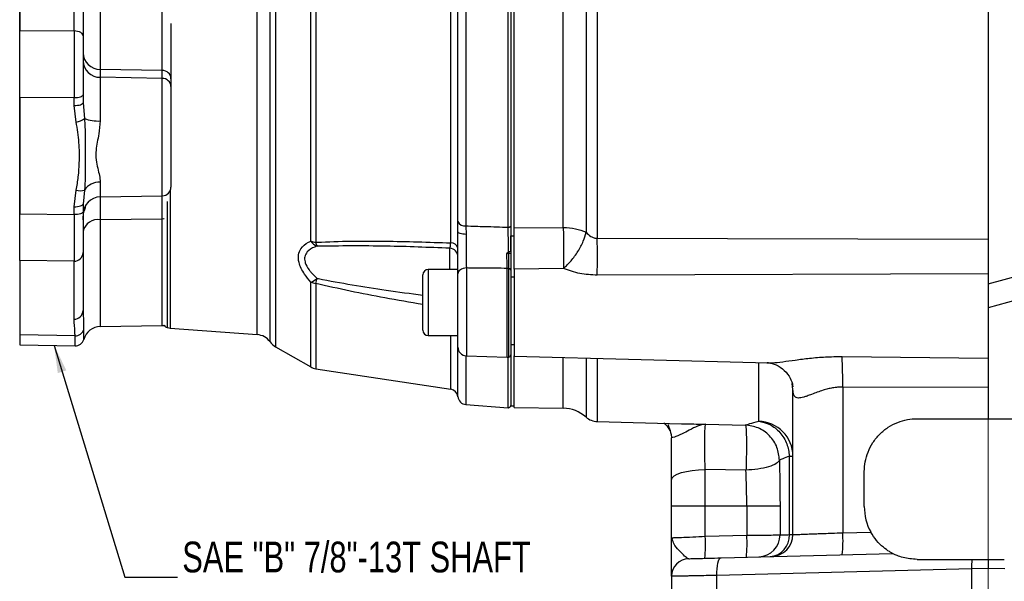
# Model space of a CAD drawing. Header units: inches. Extents: x 0.4 to 16.6, y 0.2 to 10.8.
# Tile 9 of 16: x 7.9 to 12.5, y 3.8 to 6.4. Entities that reach past the tile are written whole.
import ezdxf

# ---------------------------------------------------------------- set-up
doc = ezdxf.new("R2010")
doc.units = ezdxf.units.IN
doc.header["$MEASUREMENT"] = 0
doc.linetypes.add('CENTERX2', pattern=[0.8, 0.5, -0.1, 0.1, -0.1])
doc.layers.add('SLD-0', color=7, linetype='Continuous', lineweight=25)
doc.styles.add('SLDTEXTSTYLE0', font='TXT', dxfattribs={"width": 0.75})
doc.dimstyles.new('SLDDIMSTYLE0', dxfattribs={"dimtxt": 0.145833, "dimasz": 0.13, "dimexe": 0, "dimexo": 0.0625, "dimgap": 0.036458, "dimtad": 0, "dimtih": 1, "dimtoh": 1, "dimdec": 1, "dimlfac": 1.5, "dimrnd": 1e-09, "dimzin": 12, "dimdsep": 46, "dimtxsty": 'SLDTEXTSTYLE0', "dimsah": 1, "dimcen": 0.09, "dimadec": 0, "dimazin": 3, "dimtfac": 1, "dimtdec": 1, "dimtofl": 0, "dimtmove": 0, "dimatfit": 3, "dimfxl": 0, "dimfrac": 2, "dimtolj": 1, "dimtzin": 12, "dimarcsym": 0})
doc.dimstyles.new('SLDDIMSTYLE1', dxfattribs={"dimtxt": 0.18, "dimasz": 0.13, "dimexe": 0, "dimexo": 0.0625, "dimgap": 0, "dimtad": 0, "dimtih": 1, "dimtoh": 1, "dimdec": 0, "dimrnd": 1e-09, "dimzin": 0, "dimdsep": 46, "dimtxsty": 'Standard', "dimsah": 1, "dimcen": 0.09, "dimadec": 0, "dimazin": 0, "dimtfac": 0.13, "dimtdec": 0, "dimtofl": 0, "dimtmove": 0, "dimatfit": 3, "dimfxl": 0, "dimfrac": 2, "dimtolj": 1, "dimtzin": 0, "dimarcsym": 0})

# ---------------------------------------------------------------- blocks, each defined once
blk = doc.blocks.new('_D')
at = {"layer": 'SLD-0', "color": 7}
for p, q in [((7.8738, 5.5065), (7.8738, 9.6535)), ((12.4628, 8.8836), (12.4628, 9.6535)), ((7.8738, 9.5285), (10.1198, 9.5285)), ((10.2918, 9.5285), (10.2475, 9.5285)), ((10.2475, 9.5285), (10.2475, 9.2968)), ((10.6151, 9.5285), (10.6595, 9.5285)), ((10.6595, 9.5285), (10.6595, 9.2968)), ((12.4628, 9.5285), (10.7871, 9.5285)), ((10.2475, 9.2968), (10.2918, 9.2968)), ((10.6595, 9.2968), (10.6151, 9.2968))]:
    blk.add_line(p, q, dxfattribs=at)
for points in [[(7.8738, 9.5285), (8.0038, 9.5085), (8.0038, 9.5485)], [(12.4628, 9.5285), (12.3328, 9.5485), (12.3328, 9.5085)]]:
    blk.add_solid(points, dxfattribs=at)
at = {"layer": 'SLD-0', "color": 7, "char_height": 0.14583, "attachment_point": 1, "style": 'SLDTEXTSTYLE0'}
for s, insert in [('6.9', (10.3188, 9.746)), ('175', (10.2918, 9.4848))]:
    blk.add_mtext(s, dxfattribs=dict(at, insert=insert))
blk = doc.blocks.new('SW_NOTE_0_1')
at = {"layer": 'SLD-0', "color": 0, "char_height": 0.145833, "attachment_point": 1, "style": 'SLDTEXTSTYLE0'}
for s, insert in [('SAE "B" 7/8"-13T SHAFT', (0.0219, 0.1688)), ('SAE "B" 2-BOLT', (0.0219, -0.065))]:
    blk.add_mtext(s, dxfattribs=dict(at, insert=insert))

msp = doc.modelspace()

# ---------------------------------------------------------------- linework, layer by layer
at = {"color": 8, "linetype": 'Continuous', "lineweight": 25}
for p, q in [((9.0605, 4.9042), (9.0605, 8.0454)), ((9.0864, 8.0686), (9.0864, 4.881)), ((8.9993, 4.9383), (8.9993, 8.0114)), ((8.5495, 5.5958), (8.5495, 6.152)), ((8.2556, 5.661), (8.2556, 5.5906)), ((8.5873, 5.6215), (8.5873, 4.9691)), ((8.2556, 5.5906), (8.2556, 5.4823)), ((8.5495, 5.4857), (8.5495, 5.5958)), ((8.5728, 5.5685), (8.5728, 4.9715)), ((8.2556, 5.4823), (8.2556, 4.9763)), ((8.5495, 4.9814), (8.5495, 5.4857)), ((9.9122, 5.2464), (9.9122, 5.3472)), ((9.8091, 5.2464), (9.8091, 4.9338)), ((9.9904, 5.2539), (9.9904, 4.8379)), ((10.1837, 4.8312), (10.1837, 5.2521)), ((10.1916, 4.8317), (10.1916, 5.2518)), ((9.2533, 4.7851), (9.2533, 5.1869)), ((9.2765, 5.1807), (9.2765, 4.777)), ((8.1769, 4.962), (8.1769, 4.9155)), ((8.1361, 4.8852), (8.1361, 4.9326)), ((9.9161, 4.68), (9.9161, 4.9338)), ((9.9499, 4.6445), (9.9499, 4.9338)), ((9.9883, 4.838), (9.9883, 4.6072)), ((10.1892, 4.5922), (10.1892, 4.8314)), ((10.4493, 4.59), (10.4493, 4.8301)), ((10.5573, 4.8273), (10.5573, 4.5478)), ((10.6106, 4.8259), (10.6106, 4.5267)), ((11.3755, 4.5278), (11.3755, 4.8059)), ((11.5339, 4.7084), (11.5378, 4.6917)), ((11.5378, 4.6784), (11.5348, 4.7071))]:
    msp.add_line(p, q, dxfattribs=at)
at = {"color": 7, "linetype": 'Continuous', "lineweight": 25}
for p, q in [((9.2533, 5.381), (9.2533, 7.5687)), ((9.2765, 7.574), (9.2765, 5.3757)), ((9.9161, 5.3727), (9.9161, 7.577)), ((12.4628, 7.5599), (12.4628, 5.3898)), ((10.2004, 7.5439), (10.2004, 5.4057)), ((10.2171, 5.4057), (10.2171, 7.5439)), ((10.5573, 7.5266), (10.5573, 5.4231)), ((10.6106, 7.5552), (10.6106, 5.3944)), ((7.8738, 7.4931), (7.8738, 6.3771)), ((9.9499, 5.4736), (9.9499, 7.4761)), ((9.9883, 7.4965), (9.9883, 5.4532)), ((10.1892, 5.4471), (10.1892, 7.5026)), ((10.4493, 5.4461), (10.4493, 7.5036)), ((8.1314, 6.3781), (8.1314, 7.2461)), ((8.1738, 7.2194), (8.1738, 6.3514)), ((8.2556, 6.6178), (8.2556, 6.1945)), ((8.5495, 6.1896), (8.5495, 6.6173)), ((8.5904, 6.4123), (8.5904, 6.1505)), ((7.8738, 6.3771), (8.1314, 6.3781)), ((7.8738, 6.06), (7.8738, 6.3771)), ((8.1738, 6.3514), (8.1738, 6.0739)), ((8.2556, 6.1945), (8.2556, 6.1569)), ((8.5495, 6.1896), (8.2556, 6.1945)), ((8.5495, 6.152), (8.5495, 6.1896)), ((8.2556, 6.1569), (8.2556, 5.9501)), ((8.5495, 6.152), (8.2556, 6.1569)), ((8.5904, 6.1505), (8.5904, 6.1129)), ((8.5904, 6.1129), (8.5904, 5.6374)), ((8.1738, 6.0739), (8.1738, 6.0364)), ((8.1314, 6.061), (7.8738, 6.06)), ((7.8738, 6.06), (7.8738, 5.5103)), ((8.1314, 6.0236), (8.1314, 6.061)), ((8.1416, 5.9451), (8.1314, 6.0236)), ((8.1738, 6.0364), (8.1806, 5.9618)), ((8.1314, 5.544), (8.1416, 5.6224)), ((8.1806, 5.6227), (8.1738, 5.5569)), ((8.1738, 5.5569), (8.1738, 5.5195)), ((8.2556, 5.5906), (8.5495, 5.5958)), ((7.8738, 5.5103), (8.1314, 5.5066)), ((7.8738, 5.29), (7.8738, 5.5103)), ((8.1314, 5.5066), (8.1314, 5.544)), ((8.1738, 5.5195), (8.1738, 5.3266)), ((8.5495, 5.4857), (8.2556, 5.4823)), ((9.9501, 5.4256), (9.9499, 5.4736)), ((9.9883, 5.4532), (9.9887, 5.4129)), ((10.2171, 5.4444), (10.4493, 5.4461)), ((10.2004, 5.4057), (10.2171, 5.4057)), ((10.2004, 5.3357), (10.2004, 5.4057)), ((10.2171, 5.2559), (10.2171, 5.4057)), ((10.6106, 5.3944), (12.4628, 5.3898)), ((8.1738, 5.3266), (8.1738, 5.0521)), ((10.1916, 5.3229), (10.1915, 5.332)), ((10.2004, 5.3313), (10.2004, 5.3209)), ((8.1314, 5.2862), (7.8738, 5.29)), ((7.8738, 5.29), (7.8738, 4.937)), ((8.1314, 5.0117), (8.1314, 5.2862)), ((9.9501, 5.2464), (9.8091, 5.2464)), ((9.9501, 4.8796), (9.9501, 5.2268)), ((10.2004, 5.2453), (10.2004, 4.8419)), ((10.4508, 5.2516), (10.2171, 5.2489)), ((12.4628, 5.2265), (10.6106, 5.2201)), ((9.7838, 4.9591), (9.7838, 5.2211)), ((10.2171, 5.2098), (10.2004, 5.2098)), ((12.4628, 5.1789), (12.6314, 5.224)), ((12.6588, 5.12), (12.4628, 5.0655)), ((8.1738, 5.0521), (8.174, 5.0456)), ((8.2556, 4.9763), (8.5495, 4.9814)), ((8.5873, 4.9691), (8.9993, 4.9383)), ((8.1361, 4.9326), (7.8738, 4.937)), ((7.8738, 4.937), (7.8738, 4.8898)), ((9.8091, 4.9338), (9.9501, 4.9338)), ((7.8738, 4.8898), (8.1361, 4.8852)), ((9.0864, 4.881), (9.2533, 4.7851)), ((10.2004, 4.8921), (10.2171, 4.8921)), ((9.9904, 4.8379), (10.1837, 4.8312)), ((10.2004, 4.8419), (10.2004, 4.6015)), ((10.217, 4.8362), (11.4206, 4.8047)), ((11.4158, 4.8057), (11.4206, 4.8056)), ((11.7708, 4.8345), (12.4628, 4.8272)), ((9.2765, 4.777), (9.9161, 4.68)), ((11.5378, 3.9913), (11.5378, 4.6784)), ((11.7737, 4.69), (11.7737, 4.0001)), ((12.4628, 4.6872), (11.7737, 4.69)), ((12.4628, 4.6872), (12.4628, 4.5402)), ((9.9883, 4.6072), (10.1892, 4.5922)), ((10.2004, 4.6015), (10.2171, 4.6015)), ((10.217, 4.594), (10.4493, 4.59)), ((10.6106, 4.5267), (11.0094, 4.5162)), ((12.1261, 4.5402), (12.4628, 4.5402)), ((12.4628, 4.5402), (12.7994, 4.5402)), ((11.1251, 4.5145), (11.3122, 4.51)), ((10.9614, 4.4652), (10.9628, 4.4503)), ((11.5211, 3.9912), (11.5211, 4.363)), ((11.3151, 4.2967), (11.1222, 4.2998)), ((11.1222, 4.1282), (11.1222, 4.2998)), ((11.8761, 4.1236), (11.8761, 4.2902)), ((10.9628, 4.1282), (11.1222, 4.1282)), ((10.9628, 3.9763), (10.9628, 4.1282)), ((11.1222, 4.1282), (11.319, 4.1282)), ((11.1222, 3.9831), (11.1222, 4.1282)), ((11.319, 4.1282), (11.4766, 4.1282)), ((11.319, 4.1282), (11.319, 3.9882)), ((11.4766, 4.1282), (11.4766, 3.9898)), ((10.9628, 3.9763), (10.9683, 3.9765)), ((10.9677, 3.9646), (10.9628, 3.9763)), ((10.9657, 3.9764), (10.9636, 3.9651)), ((11.1222, 3.9831), (11.319, 3.9882)), ((11.7737, 4.0001), (11.9068, 4.0036)), ((11.1974, 3.8811), (12.0096, 3.9024)), ((12.1261, 3.8736), (12.3861, 3.8736)), ((12.3838, 3.8294), (11.1771, 3.7978)), ((12.4628, 3.8309), (12.3838, 3.8294)), ((12.3838, 3.8294), (12.3838, 3.5802)), ((12.5417, 3.8294), (12.4628, 3.8309)), ((10.9628, 3.7938), (10.9628, 3.5802)), ((11.1771, 3.5802), (11.1771, 3.7978))]:
    msp.add_line(p, q, dxfattribs=at)
at = {"color": 7, "linetype": 'Continuous', "lineweight": 25, "flags": 128}
for points in [[(8.1314, 6.3781), (8.1396, 6.3777), (8.1475, 6.3762), (8.1549, 6.3738), (8.1613, 6.3704), (8.1666, 6.3664), (8.1705, 6.3617), (8.1729, 6.3566), (8.1738, 6.3514)], [(8.1314, 6.061), (8.1396, 6.0612), (8.1475, 6.0619), (8.1549, 6.0631), (8.1613, 6.0647), (8.1666, 6.0667), (8.1705, 6.0689), (8.1729, 6.0714), (8.1738, 6.0739)], [(8.1314, 6.0236), (8.1396, 6.0238), (8.1475, 6.0245), (8.1549, 6.0257), (8.1613, 6.0273), (8.1666, 6.0292), (8.1705, 6.0315), (8.1729, 6.0339), (8.1738, 6.0364)], [(8.1314, 5.544), (8.1396, 5.5442), (8.1475, 5.5449), (8.1549, 5.5461), (8.1613, 5.5477), (8.1666, 5.5497), (8.1705, 5.5519), (8.1729, 5.5544), (8.1738, 5.5569)], [(8.1738, 5.5195), (8.1729, 5.5169), (8.1705, 5.5145), (8.1666, 5.5122), (8.1613, 5.5103), (8.1549, 5.5087), (8.1475, 5.5075), (8.1396, 5.5068), (8.1314, 5.5066)], [(9.9887, 5.4129), (9.981, 5.4133), (9.9737, 5.4142), (9.967, 5.4154), (9.9613, 5.417), (9.9565, 5.4188), (9.953, 5.421), (9.9509, 5.4232), (9.9501, 5.4256)], [(10.1892, 5.4471), (10.1914, 5.4471), (10.1935, 5.4474), (10.1954, 5.4479), (10.1971, 5.4486), (10.1985, 5.4495), (10.1996, 5.4505), (10.2002, 5.4516), (10.2004, 5.4527)], [(9.9904, 5.2539), (9.9824, 5.2532), (9.9749, 5.2515), (9.9679, 5.249), (9.9618, 5.2456), (9.9569, 5.2415), (9.9532, 5.2369), (9.9509, 5.232), (9.9501, 5.2268)], [(8.5495, 4.9814), (8.5575, 4.9823), (8.5591, 4.9827)], [(10.9628, 4.2514), (10.9658, 4.2606), (10.9748, 4.2695), (10.9894, 4.2777), (11.009, 4.2849), (11.0331, 4.2909), (11.0606, 4.2955), (11.0907, 4.2985), (11.1222, 4.2998)], [(11.1771, 3.7978), (11.1772, 3.814), (11.178, 3.8295), (11.1798, 3.8439), (11.1822, 3.8565), (11.1853, 3.8669), (11.189, 3.8746), (11.1931, 3.8794), (11.1974, 3.8811)]]:
    msp.add_lwpolyline(points, dxfattribs=at)
at = {"color": 8, "linetype": 'Continuous', "lineweight": 25, "flags": 128}
msp.add_lwpolyline([(8.5591, 5.4866), (8.5575, 5.4864), (8.5495, 5.4857)], dxfattribs=at)
at = {"color": 7, "linetype": 'Continuous', "lineweight": 25}
for centre, radius, start, end in [((8.2546, 6.2753), 0.0808, 181.7955, 270.7675), ((8.2546, 6.2377), 0.0808, 181.7955, 270.7675), ((8.55, 6.1492), 0.0404, 1.7955, 90.7675), ((8.55, 6.1116), 0.0404, 1.7955, 90.7675), ((8.1296, 6.027), 0.0828, 278.334, 308.0126), ((8.2468, 6.1405), 0.1906, 249.6754, 272.673), ((8.2525, 5.5743), 0.0867, 87.9001, 146.0587), ((8.1605, 5.6818), 0.0624, 252.3133, 288.7392), ((8.5488, 5.6374), 0.0417, 271, 0), ((8.2571, 5.5073), 0.0833, 91, 180), ((8.2449, 5.4099), 0.0732, 81.5795, 166.3765), ((9.9839, 5.4911), 0.0382, 207.302, 276.6671), ((9.2852, 5.4682), 0.0929, 249.8896, 264.6252), ((9.3093, 5.4206), 0.0687, 215.2729, 247.4613), ((9.3467, 5.39), 0.0717, 191.4888, 207.227), ((9.9187, 5.3403), 0.0325, 14.4808, 94.4536), ((5.6626, 5.3072), 4.9487, 358.9905, 1.0095), ((8.1327, 5.3273), 0.0411, 268.1669, 359.0997), ((9.9102, 5.3073), 0.0399, 0.0605, 87.0693), ((10.1935, 5.311), 0.0121, 54.7733, 98.7332), ((9.8091, 5.2211), 0.0253, 90, 180), ((10.1851, 5.1858), 0.0663, 84.3748, 91.2599), ((10.1922, 5.2433), 0.00847, 13.7299, 93.8436), ((9.2001, 5.3095), 0.1337, 293.4588, 308.3536), ((9.2856, 5.2615), 0.0812, 246.5825, 263.5981), ((8.5308, 5.3958), 0.7761, 343.9119, 345.7468), ((8.1327, 5.0528), 0.0411, 268.1669, 359.0997), ((8.1372, 4.9741), 0.0415, 268.4779, 343.1354), ((8.2571, 4.8929), 0.0833, 91, 164.2669), ((8.5779, 4.9916), 0.0208, 205.4354, 255.5995), ((8.5935, 5.0522), 0.0833, 255.5995, 265.7296), ((9.8091, 4.9591), 0.0253, 180, 270), ((8.1368, 4.9268), 0.0417, 269, 344.2669), ((8.9931, 4.8552), 0.0833, 36.0476, 85.7296), ((9.1279, 4.9533), 0.0833, 216.0476, 240.1084), ((9.9918, 4.8796), 0.0417, 180, 268), ((10.1851, 4.8728), 0.0417, 268, 278.9712), ((10.19, 4.8419), 0.0104, 278.9712, 0), ((9.5367, 4.7173), 2.2372, 359.3005, 3.0038), ((9.2865, 4.8429), 0.0667, 240.1084, 261.3794), ((9.9101, 4.6404), 0.04, 5.8604, 81.3794), ((9.9914, 4.6488), 0.0417, 185.8604, 265.7296), ((10.19, 4.6026), 0.0104, 265.7296, 0), ((10.4464, 4.4233), 0.1667, 48.2919, 89), ((10.6128, 4.61), 0.0833, 228.2919, 268.5), ((11.372, 4.3621), 0.1657, 0.3004, 88.8186), ((10.8799, 4.45), 0.0829, 22.4122, 55.5984), ((12.1261, 4.1236), 0.25, 180, 208.6791), ((10.5243, 3.9415), 0.5993, 354.0238, 3.977), ((10.7211, 3.9466), 0.5993, 354.0238, 3.977), ((11.3732, 3.9891), 0.1034, 271.8051, 0.3396), ((11.4223, 3.9858), 0.0989, 274.5821, 3.1031), ((11.4338, 3.9913), 0.104, 271.5, 0), ((11.1758, 3.9585), 0.5993, 354.0238, 3.977), ((11.0461, 3.7938), 0.0833, 91.5, 180), ((12.6535, 3.8373), 0.2698, 172.2635, 181.6685)]:
    msp.add_arc(centre, radius, start, end, dxfattribs=at)
for centre, major_axis, ratio, start_param, end_param in [((8.1321, 6.164), (-0.0002, 0.3333), 0.002448, 0.873189, 1.884842), ((8.1321, 5.6096), (0.0006, 0.3334), 0.001701, 1.885118, 2.896771)]:
    msp.add_ellipse(centre, major_axis=major_axis, ratio=ratio, start_param=start_param, end_param=end_param, dxfattribs=at)
for points in [[(10.2171, 5.4444), (10.2171, 5.496), (10.2171, 5.5992), (10.2171, 5.7648), (10.2171, 5.9363), (10.2171, 6.113), (10.2171, 6.2931), (10.2171, 6.4143), (10.2171, 6.4748)], [(10.4493, 5.4461), (10.4692, 5.4449), (10.509, 5.4425), (10.5412, 5.4295), (10.5573, 5.4231)], [(12.4628, 5.2265), (12.4628, 5.2091), (12.4628, 5.1742), (12.4628, 5.118), (12.4628, 5.0612), (12.4628, 5.0052), (12.4628, 4.952), (12.4628, 4.9035), (12.4628, 4.8604), (12.4628, 4.8383), (12.4628, 4.8272)], [(11.3122, 4.51), (11.3179, 4.5119), (11.3294, 4.5156), (11.3601, 4.5237), (11.3755, 4.5278)], [(11.5211, 4.363), (11.5095, 4.3585), (11.4864, 4.3496), (11.4779, 4.3456), (11.4736, 4.3435)], [(11.4736, 4.3435), (11.4744, 4.308), (11.476, 4.2368), (11.4764, 4.1644), (11.4766, 4.1282)], [(11.5211, 4.363), (11.5259, 4.363), (11.5356, 4.363), (11.537, 4.363), (11.5378, 4.363)], [(10.9628, 4.1282), (10.9628, 4.1491), (10.9628, 4.1908), (10.9628, 4.2312), (10.9628, 4.2514)]]:
    msp.add_open_spline(points, degree=3, dxfattribs=at)
for points, knots in [([(8.1416, 5.6224), (8.1453, 5.6436), (8.1529, 5.6863), (8.1575, 5.7618), (8.157, 5.8486), (8.1467, 5.9128), (8.1416, 5.9451)], [0, 0, 0, 0, 0.199302, 0.400437, 0.698467, 1, 1, 1, 1]), ([(8.1806, 5.9618), (8.1821, 5.934), (8.1863, 5.8613), (8.1826, 5.7688), (8.1858, 5.6832), (8.1823, 5.6429), (8.1806, 5.6227)], [0, 0, 0, 0, 0.233614, 0.611756, 0.806294, 1, 1, 1, 1]), ([(8.2556, 5.9501), (8.2537, 5.9297), (8.2493, 5.8836), (8.2336, 5.8213), (8.2349, 5.7662), (8.243, 5.726), (8.2528, 5.6909), (8.2547, 5.6709), (8.2556, 5.661)], [0, 0, 0, 0, 0.193436, 0.435604, 0.586987, 0.728437, 0.864499, 1, 1, 1, 1]), ([(8.1738, 5.4823), (8.1745, 5.4917), (8.1759, 5.5105), (8.183, 5.5352), (8.1873, 5.5474), (8.1892, 5.5527)], [0, 0, 0, 0, 0.3629448, 0.7246437, 1, 1, 1, 1]), ([(9.9501, 5.2268), (9.9501, 5.2462), (9.9501, 5.2848), (9.9501, 5.3556), (9.9501, 5.4029), (9.9501, 5.4254), (9.9501, 5.4256)], [0, 0, 0, 0, 0.332453, 0.664935, 0.996731, 1, 1, 1, 1]), ([(9.9883, 5.4532), (10.0184, 5.4523), (10.0854, 5.4503), (10.1524, 5.4482), (10.1892, 5.4471)], [0, 0, 0, 0, 0.450353, 1, 1, 1, 1]), ([(9.9887, 5.4129), (9.9887, 5.4128), (9.9887, 5.3948), (9.9889, 5.3569), (9.9895, 5.3003), (9.9901, 5.2693), (9.9904, 5.2539)], [0, 0, 0, 0, 0.003267, 0.334916, 0.667383, 1, 1, 1, 1]), ([(10.1894, 5.3308), (10.1893, 5.3339), (10.1893, 5.3555), (10.1892, 5.3971), (10.1892, 5.4304), (10.1892, 5.4471)], [0, 0, 0, 0, 0.07803, 0.53902, 1, 1, 1, 1]), ([(10.2004, 5.4527), (10.2004, 5.4351), (10.2004, 5.3997), (10.2004, 5.3561), (10.2004, 5.3339), (10.2004, 5.3313)], [0, 0, 0, 0, 0.468692, 0.937374, 1, 1, 1, 1]), ([(10.2171, 5.2489), (10.2171, 5.2635), (10.2171, 5.2927), (10.2171, 5.3449), (10.2171, 5.3979), (10.2171, 5.4289), (10.2171, 5.4444)], [0, 0, 0, 0, 0.249637, 0.499339, 0.749096, 1, 1, 1, 1]), ([(10.4493, 5.4461), (10.4497, 5.4311), (10.4504, 5.4004), (10.4509, 5.3512), (10.4512, 5.2989), (10.4509, 5.2694), (10.4508, 5.2516)], [0, 0, 0, 0, 0.243881, 0.500124, 0.699654, 1, 1, 1, 1]), ([(10.4508, 5.2516), (10.4628, 5.263), (10.4876, 5.2865), (10.5204, 5.3323), (10.5459, 5.3803), (10.5536, 5.4091), (10.5573, 5.4231)], [0, 0, 0, 0, 0.243136, 0.5, 0.756864, 1, 1, 1, 1]), ([(10.5573, 5.4231), (10.5646, 5.4158), (10.5757, 5.4048), (10.5949, 5.3956), (10.6054, 5.3948), (10.6106, 5.3944)], [0, 0, 0, 0, 0.498523, 0.750294, 1, 1, 1, 1]), ([(9.2533, 5.1869), (9.2431, 5.1992), (9.2182, 5.2292), (9.1954, 5.2748), (9.1925, 5.3167), (9.2069, 5.351), (9.231, 5.3704), (9.2496, 5.3792), (9.2533, 5.381)], [0, 0, 0, 0, 0.162337, 0.395787, 0.554182, 0.711926, 0.942817, 1, 1, 1, 1]), ([(9.2765, 5.3757), (9.2788, 5.3758), (9.3871, 5.3812), (9.6002, 5.3832), (9.812, 5.3762), (9.9161, 5.3727)], [0, 0, 0, 0, 0.010657, 0.513477, 1, 1, 1, 1]), ([(9.9122, 5.3472), (9.9126, 5.3477), (9.9136, 5.349), (9.9151, 5.3564), (9.9158, 5.3673), (9.9161, 5.3727)], [0, 0, 0, 0, 0.207401, 0.604963, 1, 1, 1, 1]), ([(12.4628, 5.3898), (12.4628, 5.3773), (12.4628, 5.3522), (12.4628, 5.3096), (12.4628, 5.2664), (12.4628, 5.2398), (12.4628, 5.2265)], [0, 0, 0, 0, 0.249549, 0.499894, 0.750225, 1, 1, 1, 1]), ([(9.283, 5.3572), (9.2793, 5.3559), (9.2613, 5.3495), (9.2373, 5.3353), (9.2229, 5.3093), (9.2238, 5.2902), (9.2298, 5.2693), (9.2394, 5.2525), (9.2591, 5.2276), (9.2728, 5.2145), (9.283, 5.2047)], [0, 0, 0, 0, 0.060426, 0.295827, 0.448101, 0.575654, 0.598782, 0.771911, 0.830481, 1, 1, 1, 1]), ([(9.9122, 5.3472), (9.8115, 5.3513), (9.6011, 5.3599), (9.392, 5.3581), (9.283, 5.3572)], [0, 0, 0, 0, 0.478666, 1, 1, 1, 1]), ([(10.1826, 5.3211), (10.1826, 5.3212), (10.1846, 5.3245), (10.187, 5.3277), (10.1894, 5.3308)], [0, 0, 0, 0, 0.020091, 1, 1, 1, 1]), ([(10.1916, 5.3229), (10.1909, 5.323), (10.1882, 5.3231), (10.1851, 5.3222), (10.1829, 5.3213), (10.1826, 5.3211)], [0, 0, 0, 0, 0.242644, 0.878047, 1, 1, 1, 1]), ([(10.1837, 5.2521), (10.1834, 5.2678), (10.183, 5.2894), (10.1827, 5.3144), (10.1826, 5.3211)], [0, 0, 0, 0, 0.729749, 1, 1, 1, 1]), ([(10.1915, 5.332), (10.1912, 5.332), (10.1907, 5.3319), (10.19, 5.3315), (10.1896, 5.331), (10.1894, 5.3308)], [0, 0, 0, 0, 0.287112, 0.641942, 1, 1, 1, 1]), ([(10.1915, 5.332), (10.1926, 5.332), (10.1949, 5.3319), (10.1977, 5.3318), (10.1997, 5.3316), (10.2003, 5.3314), (10.2004, 5.3313), (10.2004, 5.3313), (10.2004, 5.3313)], [0, 0, 0, 0, 0.235176, 0.470333, 0.705978, 0.942317, 0.981347, 1, 1, 1, 1]), ([(10.1916, 5.2518), (10.1916, 5.2676), (10.1916, 5.2898), (10.1916, 5.3155), (10.1916, 5.3229)], [0, 0, 0, 0, 0.71275, 1, 1, 1, 1]), ([(10.2004, 5.3209), (10.2004, 5.313), (10.2004, 5.2857), (10.2004, 5.2621), (10.2004, 5.2453)], [0, 0, 0, 0, 0.287279, 1, 1, 1, 1]), ([(10.1837, 5.2521), (10.1465, 5.2525), (10.0821, 5.2531), (10.0176, 5.2536), (9.9904, 5.2539)], [0, 0, 0, 0, 0.576727, 1, 1, 1, 1]), ([(10.2171, 5.2489), (10.2171, 5.2227), (10.2171, 5.1704), (10.2171, 5.0756), (10.2171, 4.9844), (10.2171, 4.906), (10.2171, 4.8551), (10.2171, 4.8324), (10.2171, 4.8377), (10.2171, 4.8384)], [0, 0, 0, 0, 0.162629, 0.325259, 0.487888, 0.650518, 0.813147, 0.975777, 1, 1, 1, 1]), ([(10.6106, 5.2201), (10.5827, 5.2214), (10.5269, 5.224), (10.4762, 5.2424), (10.4508, 5.2516)], [0, 0, 0, 0, 0.500038, 1, 1, 1, 1]), ([(8.1361, 4.9326), (8.1359, 4.9387), (8.1353, 4.9651), (8.1331, 4.9915), (8.1314, 5.0117)], [0, 0, 0, 0, 0.233337, 1, 1, 1, 1]), ([(10.2171, 4.594), (10.2171, 4.5957), (10.2171, 4.5991), (10.2171, 4.6264), (10.2171, 4.6695), (10.2171, 4.7308), (10.2171, 4.7868), (10.2171, 4.8271), (10.2171, 4.8362)], [0, 0, 0, 0, 0.188964, 0.377927, 0.566891, 0.755854, 0.944818, 1, 1, 1, 1]), ([(12.4628, 4.8272), (12.4628, 4.8189), (12.4628, 4.8022), (12.4628, 4.7677), (12.4628, 4.7289), (12.4628, 4.7011), (12.4628, 4.6872)], [0, 0, 0, 0, 0.250654, 0.499259, 0.74905, 1, 1, 1, 1]), ([(11.4149, 4.8049), (11.4256, 4.8039), (11.4477, 4.8017), (11.4895, 4.7791), (11.5219, 4.7423), (11.5308, 4.7176), (11.5351, 4.7057)], [0, 0, 0, 0, 0.240736, 0.496805, 0.755233, 1, 1, 1, 1]), ([(11.7737, 4.69), (11.7657, 4.6898), (11.7493, 4.6895), (11.7259, 4.6863), (11.7028, 4.6814), (11.6784, 4.6746), (11.6523, 4.6655), (11.6271, 4.6557), (11.6057, 4.6476), (11.5889, 4.642), (11.5704, 4.6375), (11.5522, 4.638), (11.5396, 4.6513), (11.5384, 4.6693), (11.5378, 4.6784)], [0, 0, 0, 0, 0.061519, 0.125698, 0.183878, 0.249737, 0.333242, 0.421396, 0.499946, 0.565527, 0.624687, 0.749926, 0.875109, 1, 1, 1, 1]), ([(11.3755, 4.5278), (11.3933, 4.524), (11.4304, 4.5162), (11.4781, 4.4772), (11.5121, 4.4236), (11.5182, 4.3827), (11.5211, 4.363)], [0, 0, 0, 0, 0.2412033, 0.5, 0.7587967, 1, 1, 1, 1]), ([(11.8761, 4.2902), (11.8769, 4.3055), (11.8786, 4.3369), (11.8925, 4.3835), (11.9156, 4.4283), (11.9481, 4.4683), (11.988, 4.5008), (12.0329, 4.5239), (12.0794, 4.5378), (12.1109, 4.5394), (12.1261, 4.5402)], [0, 0, 0, 0, 0.1164615, 0.239907, 0.3685011, 0.4998475, 0.6312195, 0.7598843, 0.8834294, 1, 1, 1, 1]), ([(10.9479, 4.5122), (10.9473, 4.5114), (10.9457, 4.5091), (10.9512, 4.4974), (10.9573, 4.4781), (10.9614, 4.4651)], [0, 0, 0, 0, 0.144171, 0.4257, 1, 1, 1, 1]), ([(11.1251, 4.5145), (11.1118, 4.5123), (11.0866, 4.508), (11.0487, 4.4868), (11.0096, 4.466), (10.972, 4.451), (10.9657, 4.4505), (10.9628, 4.4503)], [0, 0, 0, 0, 0.215533, 0.40989, 0.57825, 0.799079, 1, 1, 1, 1]), ([(11.1222, 4.2998), (11.1217, 4.3122), (11.1208, 4.337), (11.12, 4.3754), (11.1197, 4.4123), (11.1198, 4.4458), (11.1205, 4.4743), (11.1216, 4.496), (11.1232, 4.5107), (11.1244, 4.5132), (11.1251, 4.5145)], [0, 0, 0, 0, 0.124904, 0.250073, 0.374854, 0.499485, 0.624616, 0.749619, 0.874496, 1, 1, 1, 1]), ([(11.4736, 4.3435), (11.4713, 4.3641), (11.4666, 4.4069), (11.4294, 4.4622), (11.3753, 4.5011), (11.3328, 4.5071), (11.3122, 4.51)], [0, 0, 0, 0, 0.240494, 0.499997, 0.757068, 1, 1, 1, 1]), ([(11.3122, 4.51), (11.3128, 4.5087), (11.314, 4.5059), (11.3156, 4.4913), (11.3167, 4.4695), (11.3173, 4.4413), (11.3175, 4.4083), (11.3172, 4.3717), (11.3164, 4.3334), (11.3155, 4.3088), (11.3151, 4.2967)], [0, 0, 0, 0, 0.123381, 0.25, 0.376619, 0.5, 0.623381, 0.75, 0.876619, 1, 1, 1, 1]), ([(10.9628, 4.2514), (10.9628, 4.2846), (10.9628, 4.351), (10.9628, 4.4172), (10.9628, 4.4503)], [0, 0, 0, 0, 0.4998756, 1, 1, 1, 1]), ([(11.4736, 4.3435), (11.4699, 4.3381), (11.462, 4.3268), (11.4248, 4.3119), (11.3737, 4.3007), (11.3342, 4.298), (11.3151, 4.2967)], [0, 0, 0, 0, 0.241834, 0.5, 0.758166, 1, 1, 1, 1]), ([(11.319, 4.1282), (11.3189, 4.1469), (11.3187, 4.1831), (11.3172, 4.2396), (11.3158, 4.2766), (11.3151, 4.2967)], [0, 0, 0, 0, 0.328186, 0.635008, 1, 1, 1, 1]), ([(10.9628, 3.7938), (10.9628, 3.7946), (10.9628, 3.7961), (10.9628, 3.8081), (10.9628, 3.8262), (10.9628, 3.8524), (10.9628, 3.8874), (10.9628, 3.9304), (10.9628, 3.9608), (10.9628, 3.9763)], [0, 0, 0, 0, 0.1249395, 0.2501263, 0.3727131, 0.5005739, 0.6650645, 0.8303125, 1, 1, 1, 1]), ([(11.319, 3.9882), (11.3407, 3.9884), (11.3789, 3.9888), (11.4274, 3.9893), (11.4627, 3.9896), (11.472, 3.9897), (11.4766, 3.9898)], [0, 0, 0, 0, 0.285011, 0.499936, 0.757669, 1, 1, 1, 1]), ([(11.4766, 3.9898), (11.4812, 3.9899), (11.4905, 3.9902), (11.5109, 3.9908), (11.5211, 3.9912)], [0, 0, 0, 0, 0.4960907, 1, 1, 1, 1]), ([(11.5211, 3.9912), (11.526, 3.9912), (11.5356, 3.9913), (11.5371, 3.9913), (11.5378, 3.9913)], [0, 0, 0, 0, 0.504309, 1, 1, 1, 1]), ([(11.5378, 3.9913), (11.541, 3.9915), (11.5458, 3.9916), (11.5752, 3.9927), (11.5997, 3.9936), (11.6227, 3.9945), (11.6415, 3.9952), (11.6626, 3.996), (11.6896, 3.997), (11.7265, 3.9984), (11.7566, 3.9995), (11.7737, 4.0001)], [0, 0, 0, 0, 0.2426246, 0.3693035, 0.4992146, 0.5595767, 0.6230255, 0.6895611, 0.7591832, 0.8636599, 1, 1, 1, 1]), ([(12.0096, 3.9024), (12.0089, 3.9027), (12.0072, 3.9036), (11.9917, 3.9123), (11.9658, 3.9305), (11.9335, 3.9611), (11.9156, 3.9896), (11.9068, 4.0036)], [0, 0, 0, 0, 0.101068, 0.239881, 0.483992, 0.746038, 1, 1, 1, 1]), ([(11.0439, 3.8771), (11.046, 3.8771), (11.0501, 3.8773), (11.0838, 3.8781), (11.134, 3.8794), (11.1766, 3.8806), (11.1974, 3.8811)], [0, 0, 0, 0, 0.243268, 0.499953, 0.756665, 1, 1, 1, 1]), ([(12.1261, 3.8736), (12.1031, 3.8754), (12.0681, 3.8783), (12.0324, 3.8914), (12.0163, 3.8989), (12.0102, 3.9021), (12.0097, 3.9023), (12.0096, 3.9024)], [0, 0, 0, 0, 0.437339, 0.667102, 0.837046, 0.950512, 1, 1, 1, 1]), ([(12.3861, 3.8736), (12.3939, 3.8736), (12.4103, 3.8736), (12.436, 3.8736), (12.4538, 3.8736), (12.4628, 3.8736)], [0, 0, 0, 0, 0.311383, 0.654131, 1, 1, 1, 1]), ([(12.4628, 3.8736), (12.4628, 3.8666), (12.4627, 3.8531), (12.4628, 3.8381), (12.4628, 3.8309)], [0, 0, 0, 0, 0.5178694, 1, 1, 1, 1]), ([(12.4628, 3.8736), (12.4708, 3.8736), (12.4878, 3.8736), (12.5135, 3.8736), (12.5307, 3.8736), (12.5394, 3.8736)], [0, 0, 0, 0, 0.311383, 0.654131, 1, 1, 1, 1]), ([(11.1771, 3.7978), (11.1603, 3.7975), (11.1277, 3.7969), (11.0894, 3.7962), (11.0609, 3.7956), (11.0401, 3.7952), (11.0074, 3.7946), (10.9715, 3.794), (10.9656, 3.7938), (10.9628, 3.7938)], [0, 0, 0, 0, 0.140209, 0.270412, 0.3517, 0.42853, 0.500902, 0.754988, 1, 1, 1, 1])]:
    msp.add_open_spline(points, degree=3, knots=knots, dxfattribs=at)
at = {"color": 8, "linetype": 'Continuous', "lineweight": 25}
for points, knots in [([(9.7838, 5.081), (9.7238, 5.0911), (9.6089, 5.1104), (9.4396, 5.1434), (9.3309, 5.1683), (9.2765, 5.1807)], [0, 0, 0, 0, 0.352936, 0.676261, 1, 1, 1, 1]), ([(9.283, 5.2047), (9.2851, 5.2043), (9.3937, 5.183), (9.5606, 5.1551), (9.726, 5.1329), (9.7838, 5.1252)], [0, 0, 0, 0, 0.012371, 0.654848, 1, 1, 1, 1]), ([(8.174, 5.0456), (8.1751, 5.0232), (8.1764, 4.9932), (8.1768, 4.9683), (8.1769, 4.962)], [0, 0, 0, 0, 0.747553, 1, 1, 1, 1]), ([(11.4206, 4.8056), (11.4269, 4.8053), (11.446, 4.8045), (11.4901, 4.8102), (11.5494, 4.8183), (11.6176, 4.827), (11.6921, 4.8338), (11.7442, 4.8343), (11.7708, 4.8345)], [0, 0, 0, 0, 0.07995, 0.240894, 0.415394, 0.601948, 0.796768, 1, 1, 1, 1]), ([(11.0094, 4.5163), (11.018, 4.5161), (11.0404, 4.5155), (11.0796, 4.5149), (11.1099, 4.5147), (11.1251, 4.5145)], [0, 0, 0, 0, 0.239487, 0.619344, 1, 1, 1, 1]), ([(10.9683, 3.9765), (10.9697, 3.9766), (10.974, 3.9768), (11.0068, 3.9781), (11.0596, 3.9804), (11.1018, 3.9822), (11.1222, 3.9831)], [0, 0, 0, 0, 0.142839, 0.433286, 0.72719, 1, 1, 1, 1]), ([(11.0439, 3.8771), (11.0394, 3.879), (11.0295, 3.8831), (11.005, 3.9099), (10.9757, 3.938), (10.9702, 3.9563), (10.9677, 3.9646)], [0, 0, 0, 0, 0.206466, 0.449493, 0.751104, 1, 1, 1, 1])]:
    msp.add_open_spline(points, degree=3, knots=knots, dxfattribs=at)
at = {"layer": 'SLD-0', "color": 7, "linetype": 'CENTERX2', "lineweight": 18, "ltscale": 5.333333}
msp.add_line((12.4628, 8.8336), (12.4628, 3.3302), dxfattribs=at)

# ---------------------------------------------------------------- block references
at = {"layer": 'SLD-0', "color": 7}
msp.add_blockref('SW_NOTE_0_1', (8.6223, 3.7893), dxfattribs=at)

# ---------------------------------------------------------------- dimensions: what is measured, and where the dimension line sits
dim = msp.add_linear_dim(base=(12.4628, 9.5285), p1=(7.8738, 5.4565), p2=(12.4628, 8.8336), dimstyle='SLDDIMSTYLE0', dxfattribs=at)
dim.commit()
dim.dimension.update_dxf_attribs({"geometry": '_D', "text_midpoint": (10.4535, 9.5285), "dimtype": 160})

# ---------------------------------------------------------------- leaders
msp.add_leader([(8.0367, 4.8869), (8.3723, 3.7893), (8.6223, 3.7893)], dimstyle='SLDDIMSTYLE1', dxfattribs=at)

doc.saveas('drawing.dxf')
